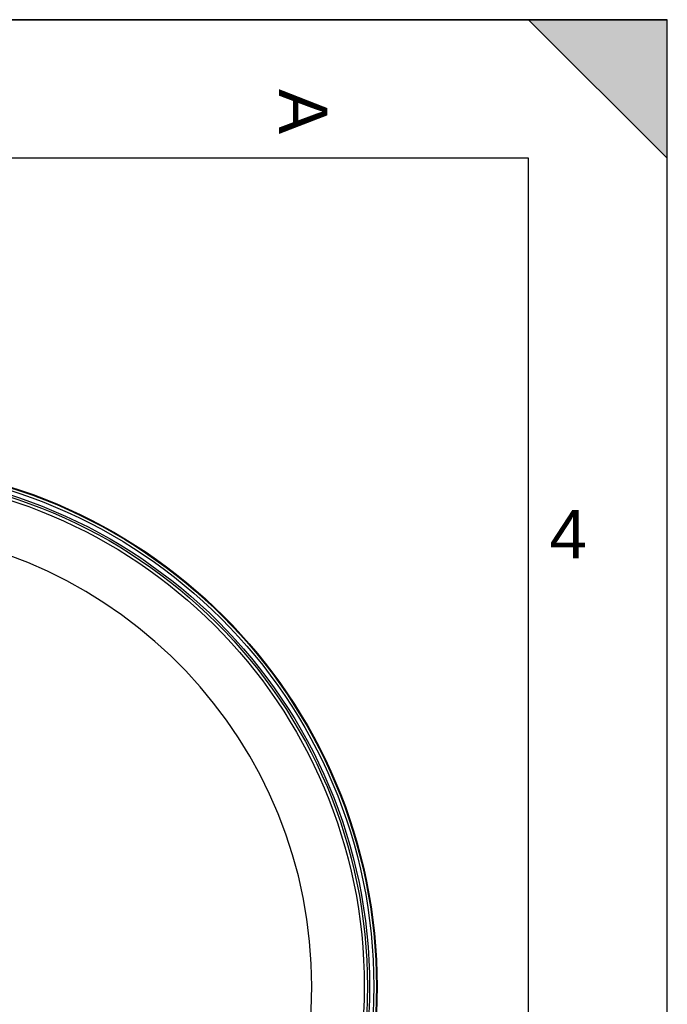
# Model space of a CAD drawing. Header units: millimetres. Extents: x 0 to 420, y 0 to 297.
# Tile 28 of 28: x 373 to 420, y 226 to 297. Entities that reach past the tile are written whole.
import ezdxf

# ---------------------------------------------------------------- set-up
doc = ezdxf.new("R2010")
doc.units = ezdxf.units.MM
doc.header["$LTSCALE"] = 23.1
doc.layers.get('0').update_dxf_attribs({"linetype": 'CONTINUOUS'})
doc.layers.add('SURFACES', color=7, linetype='CONTINUOUS')
doc.styles.add('TEXTSTYLE_2', font='arial.ttf')

# ---------------------------------------------------------------- blocks, each defined once
blk = doc.blocks.new('MARGEA3_BL0', base_point=(210.000078, 148.5))
at = {"color": 7, "linetype": 'Continuous'}
for p, q in [((420.000078, 297.000001), (0.000078, 297.000001)), ((0.000078, 296.999914), (420, 296.999914)), ((410.000078, 297.000001), (420.000078, 287.000001)), ((420.000078, 297.000001), (410.000078, 297.000001)), ((410.000078, 297.000001), (420.000078, 287.000001)), ((420, 0), (420, 296.999914)), ((420.000078, 287.000001), (420.000078, 297.000001)), ((420.000078, 0.000001), (420.000078, 297.000001)), ((410.000078, 287.000001), (10.000078, 287.000001)), ((410.000078, 10.000001), (410.000078, 287.000001))]:
    blk.add_line(p, q, dxfattribs=at)
blk.add_solid([(410.000078, 297.000001), (420.000078, 287.000001), (420.000078, 297.000001)], dxfattribs=at)
at = {"color": 7, "linetype": 'Continuous', "style": 'TEXTSTYLE_2', "oblique": 0.00001872}
blk.add_text('A', height=3.5, rotation=270, dxfattribs=at).set_placement((392.000078, 292.000001))
blk.add_text('4', height=3.5, dxfattribs=at).set_placement((411.500078, 258.125001))

msp = doc.modelspace()

# ---------------------------------------------------------------- linework, layer by layer
at = {"color": 7, "linetype": 'Continuous'}
for p in [(0, 297), (420, 0)]:
    msp.add_line(p, (420, 297), dxfattribs=at)
msp.add_circle((361.281, 227.22), 37.8, dxfattribs=at)
msp.add_arc((361.281, 227.22), 33.091, 0, 87.02766, dxfattribs=at)
at = {"layer": 'SURFACES', "color": 7, "linetype": 'Continuous'}
for radius in [37.75, 37.25, 36.875]:
    msp.add_circle((361.281, 227.22), radius, dxfattribs=at)
at = {"layer": 'SURFACES', "color": 9, "linetype": 'Continuous'}
for radius in [37.56, 37.1]:
    msp.add_circle((361.281, 227.22), radius, dxfattribs=at)
at = {"layer": 'SURFACES', "color": 7, "linetype": 'Continuous'}
msp.add_arc((361.281, 227.22), 33.091, 180, 360, dxfattribs=at)

# ---------------------------------------------------------------- block references
at = {"color": 7, "linetype": 'Continuous'}
msp.add_blockref('MARGEA3_BL0', (210, 148.5), dxfattribs=at)

doc.saveas('drawing.dxf')
